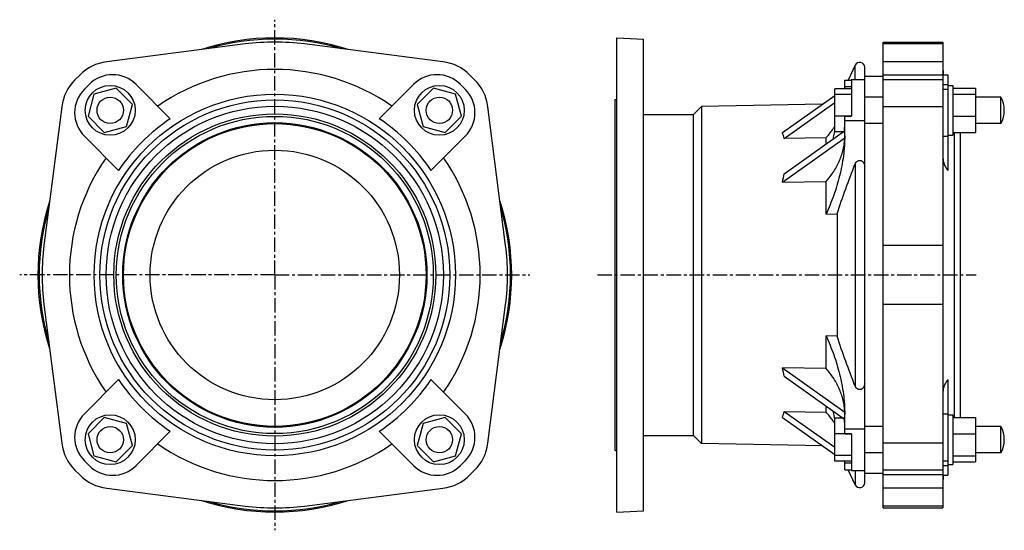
# Model space of a CAD drawing. Header units: millimetres. Extents: x -86 to 507, y -14 to 293.
import ezdxf

# ---------------------------------------------------------------- set-up
doc = ezdxf.new("R2010")
doc.units = ezdxf.units.MM
doc.header["$LTSCALE"] = 23.1
doc.linetypes.add('CENTER', pattern=[0.6, 0.375, -0.075, 0.075, -0.075])
doc.layers.get('0').update_dxf_attribs({"linetype": 'CONTINUOUS'})
for name, color, linetype in [('02___PRT_ALL_AXES', 7, 'CONTINUOUS'), ('AXES', 7, 'CONTINUOUS'), ('SURFS', 7, 'CONTINUOUS')]:
    doc.layers.add(name, color=color, linetype=linetype)

msp = doc.modelspace()

# ---------------------------------------------------------------- linework, layer by layer
at = {"color": 7, "linetype": 'Continuous'}
for p, q in [((273.68, -3.11), (273.68, 281.89)), ((289.68, -2.41), (289.68, 281.19)), ((433.79, -0.61), (433.79, 279.39)), ((433.79, 279.39), (469.79, 279.39)), ((469.79, 279.39), (469.79, -0.61)), ((50.04, 278.25), (-33.28, 267.56)), ((168.99, 267.56), (85.67, 278.25)), ((469.79, 278.25), (433.79, 278.25)), ((469.79, 267.56), (433.79, 267.56)), ((416.96, 256.88), (416.96, 265.51)), ((-49.51, 259.59), (-52.34, 256.76)), ((188.05, 256.76), (185.23, 259.59)), ((433.79, 258.74), (422.68, 258.74)), ((469.79, 259.59), (433.79, 259.59)), ((469.79, 256.76), (433.79, 256.76)), ((469.79, 259.79), (472.79, 259.79)), ((472.79, 259.79), (472.79, 202.23)), ((-43.86, 253.93), (-46.68, 251.1)), ((-27.54, 251.76), (-40.93, 248.17)), ((-17.74, 241.96), (-27.54, 251.76)), ((5.01, 233.35), (-15.57, 253.93)), ((151.28, 253.93), (130.7, 233.35)), ((163.26, 251.76), (153.46, 241.96)), ((176.64, 248.17), (163.26, 251.76)), ((182.4, 251.1), (179.57, 253.93)), ((404.68, 225.47), (404.68, 251.3)), ((414.68, 251.3), (404.68, 251.3)), ((469.79, 253.93), (472.79, 253.93)), ((469.79, 251.1), (472.79, 251.1)), ((472.79, 253.37), (475.79, 253.37)), ((475.79, 253.37), (475.79, 223.37)), ((475.79, 251.76), (489.34, 251.76)), ((489.34, 251.76), (489.34, 224.99)), ((-40.93, 248.17), (-44.51, 234.79)), ((180.23, 234.79), (176.64, 248.17)), ((272.68, 33.89), (272.68, 244.89)), ((414.68, 247.84), (404.68, 247.84)), ((475.79, 248.17), (489.34, 248.17)), ((-60.31, 240.52), (-71.01, 157.21)), ((-21.33, 228.57), (-17.74, 241.96)), ((153.46, 241.96), (157.04, 228.57)), ((206.72, 157.21), (196.03, 240.52)), ((324.59, 240.72), (324.59, 38.06)), ((469.79, 240.52), (433.79, 240.52)), ((-44.51, 234.79), (-34.71, 224.99)), ((170.43, 224.99), (180.23, 234.79)), ((319.76, 42.89), (319.76, 235.89)), ((414.68, 234.92), (404.68, 234.92)), ((475.79, 234.79), (489.34, 234.79)), ((-34.71, 224.99), (-21.33, 228.57)), ((157.04, 228.57), (170.43, 224.99)), ((409.91, 225.47), (404.68, 225.47)), ((-46.68, 222.82), (-26.1, 202.23)), ((161.81, 202.23), (182.4, 222.82)), ((469.79, 222.82), (472.79, 222.82)), ((472.79, 223.37), (475.79, 223.37)), ((475.79, 224.99), (489.34, 224.99)), ((476.48, 224.99), (476.48, 53.79)), ((480.29, 53.79), (480.29, 224.99)), ((416.96, 206.2), (416.96, 72.58)), ((406.08, 176.09), (406.08, 102.69)), ((469.79, 157.21), (433.79, 157.21)), ((-71.01, 121.57), (-60.31, 38.25)), ((196.03, 38.25), (206.72, 121.57)), ((469.79, 121.57), (433.79, 121.57)), ((-26.1, 76.54), (-46.68, 55.96)), ((182.4, 55.96), (161.81, 76.54)), ((472.79, 76.54), (472.79, 18.99)), ((-34.71, 53.79), (-44.51, 43.99)), ((-21.33, 50.2), (-34.71, 53.79)), ((170.43, 53.79), (157.04, 50.2)), ((180.23, 43.99), (170.43, 53.79)), ((409.91, 53.31), (404.68, 53.31)), ((404.68, 27.48), (404.68, 53.31)), ((469.79, 55.96), (472.79, 55.96)), ((472.79, 55.4), (475.79, 55.4)), ((475.79, 55.4), (475.79, 25.4)), ((475.79, 53.79), (489.34, 53.79)), ((489.34, 53.79), (489.34, 27.02)), ((-17.74, 36.82), (-21.33, 50.2)), ((157.04, 50.2), (153.46, 36.82)), ((-44.51, 43.99), (-40.93, 30.61)), ((-15.57, 24.85), (5.01, 45.43)), ((130.7, 45.43), (151.28, 24.85)), ((176.64, 30.61), (180.23, 43.99)), ((414.68, 43.85), (404.68, 43.85)), ((475.79, 43.99), (489.34, 43.99)), ((-27.54, 27.02), (-17.74, 36.82)), ((153.46, 36.82), (163.26, 27.02)), ((469.79, 38.25), (433.79, 38.25)), ((-40.93, 30.61), (-27.54, 27.02)), ((163.26, 27.02), (176.64, 30.61)), ((414.68, 30.94), (404.68, 30.94)), ((475.79, 30.61), (489.34, 30.61)), ((-46.68, 27.68), (-43.86, 24.85)), ((179.57, 24.85), (182.4, 27.68)), ((414.68, 27.48), (404.68, 27.48)), ((469.79, 27.68), (472.79, 27.68)), ((469.79, 24.85), (472.79, 24.85)), ((472.79, 25.4), (475.79, 25.4)), ((475.79, 27.02), (489.34, 27.02)), ((-52.34, 22.02), (-49.51, 19.19)), ((185.23, 19.19), (188.05, 22.02)), ((416.96, 21.89), (416.96, 13.27)), ((433.79, 20.04), (422.68, 20.04)), ((469.79, 22.02), (433.79, 22.02)), ((469.79, 19.19), (433.79, 19.19)), ((469.79, 18.99), (472.79, 18.99)), ((-33.28, 11.22), (50.04, 0.53)), ((85.67, 0.53), (168.99, 11.22)), ((469.79, 11.22), (433.79, 11.22)), ((469.79, 0.53), (433.79, 0.53)), ((433.79, -0.61), (469.79, -0.61))]:
    msp.add_line(p, q, dxfattribs=at)
for centre, radius in [((-31.13, 238.37), 15), ((166.84, 238.37), 15), ((67.86, 139.39), 108.65), ((67.86, 139.39), 105.25), ((67.86, 139.39), 101.42), ((67.86, 139.39), 96.85), ((67.86, 139.39), 95.35), ((67.86, 139.39), 91.5), ((67.86, 139.39), 91), ((67.86, 139.39), 75), ((-31.13, 40.4), 15), ((166.84, 40.4), 15)]:
    msp.add_circle(centre, radius, dxfattribs=at)
for centre, radius, start, end in [((67.86, 139.39), 142.5, 71.9511, 108.05344), ((67.86, 139.39), 141.8, 73.54792, 106.43341), ((67.86, 139.39), 140, 82.68844, 97.31156), ((-29.71, 239.79), 28, 97.31156, 135), ((165.43, 239.79), 28, 45, 82.68844), ((67.86, 139.39), 123.57, 55.25518, 124.74482), ((489.79, 262.96), 20, 180, 189.13136), ((-32.54, 236.96), 28, 135, 172.68844), ((-29.71, 239.79), 20, 45, 135), ((165.43, 239.79), 20, 45, 135), ((168.26, 236.96), 28, 7.31156, 45), ((-32.54, 236.96), 20, 135, 225), ((168.26, 236.96), 20, 315, 45), ((67.86, 139.39), 113.04, 123.77712, 146.22288), ((67.86, 139.39), 113.04, 33.77712, 56.22288), ((67.86, 139.39), 123.57, 145.25518, 214.74482), ((67.86, 139.39), 123.57, 325.25518, 34.74482), ((67.86, 139.39), 142.5, 161.95474, 198.05362), ((67.86, 139.39), 141.8, 163.56228, 196.4351), ((67.86, 139.39), 142.5, 341.94665, 18.0489), ((67.86, 139.39), 141.8, 343.5666, 16.45208), ((67.86, 139.39), 140, 172.68844, 187.31156), ((67.86, 139.39), 140, 352.68844, 7.31156), ((67.86, 139.39), 113.04, 213.77712, 236.22288), ((67.86, 139.39), 113.04, 303.77712, 326.22288), ((-32.54, 41.82), 20, 135, 225), ((168.26, 41.82), 20, 315, 45), ((-32.54, 41.82), 28, 187.31156, 225), ((67.86, 139.39), 123.57, 235.25518, 304.74482), ((168.26, 41.82), 28, 315, 352.68844), ((-29.71, 38.99), 20, 225, 315), ((165.43, 38.99), 20, 225, 315), ((-29.71, 38.99), 28, 225, 262.68844), ((165.43, 38.99), 28, 277.31156, 315), ((489.79, 15.82), 20, 170.86742, 180), ((67.86, 139.39), 142.5, 251.94613, 288.04515), ((67.86, 139.39), 141.8, 253.565, 286.4379), ((67.86, 139.39), 140, 262.68844, 277.31156)]:
    msp.add_arc(centre, radius, start, end, dxfattribs=at)
for points, knots in [([(469.79, 209.82), (469.79, 209.15), (469.92, 207.8), (470.5, 205.83), (471.46, 203.94), (472.31, 202.79), (472.79, 202.23)], [0, 0, 0, 0, 0.239939, 0.484192, 0.73657, 1, 1, 1, 1]), ([(472.79, 76.54), (472.31, 75.99), (471.46, 74.83), (470.5, 72.94), (469.92, 70.97), (469.79, 69.63), (469.79, 68.96)], [0, 0, 0, 0, 0.26343, 0.515808, 0.760061, 1, 1, 1, 1])]:
    msp.add_open_spline(points, degree=3, knots=knots, dxfattribs=at)
at = {"layer": '02___PRT_ALL_AXES', "color": 7, "linetype": 'Continuous'}
for p, q in [((433.79, 246.33), (422.68, 246.33)), ((504.68, 246.33), (489.34, 246.33)), ((504.68, 230.43), (504.68, 246.33)), ((433.79, 230.43), (422.68, 230.43)), ((504.68, 230.43), (489.34, 230.43)), ((433.79, 48.34), (422.68, 48.34)), ((504.68, 48.34), (489.34, 48.34)), ((504.68, 32.44), (504.68, 48.34)), ((433.79, 32.44), (422.68, 32.44)), ((504.68, 32.44), (489.34, 32.44))]:
    msp.add_line(p, q, dxfattribs=at)
for centre in [(-31.14, 238.38), (166.85, 238.38), (-31.14, 40.39), (166.85, 40.39)]:
    msp.add_circle(centre, 7.95, dxfattribs=at)
for centre in [(489.88, 238.38), (489.88, 40.39)]:
    msp.add_arc(centre, 16.8, 331.758, 28.242, dxfattribs=at)
at = {"layer": 'AXES', "color": 7, "linetype": 'CENTER'}
for p, q in [((67.86, 139.39), (67.86, 292.85)), ((67.86, 139.39), (-85.6, 139.39)), ((67.86, 139.39), (67.86, -14.07)), ((67.86, 139.39), (221.31, 139.39)), ((261.97, 139.39), (489.72, 139.39))]:
    msp.add_line(p, q, dxfattribs=at)
at = {"layer": 'SURFS', "color": 7, "linetype": 'Continuous'}
for p, q in [((273.68, 281.89), (289.68, 281.19)), ((416.96, 265.51), (412.78, 256.54)), ((422.68, 14.54), (422.68, 264.22)), ((410.68, 251.3), (410.68, 256.54)), ((410.68, 256.54), (414.68, 256.54)), ((414.68, 256.88), (414.68, 234.85)), ((414.68, 256.88), (422.68, 256.88)), ((410.68, 252.04), (410.33, 251.3)), ((410.44, 251.3), (410.66, 251.45)), ((410.62, 251.43), (410.63, 251.45)), ((410.63, 251.43), (410.63, 251.45)), ((410.66, 251.3), (410.66, 251.45)), ((414.68, 252.53), (410.68, 252.53)), ((272.68, 244.89), (273.68, 244.89)), ((373.19, 224.96), (404.68, 247.22)), ((374.29, 221.49), (404.68, 242.98)), ((319.76, 235.89), (324.59, 240.72)), ((397.31, 242.01), (324.59, 240.72)), ((289.68, 235.89), (319.76, 235.89)), ((410.68, 223.08), (410.68, 234.85)), ((410.68, 234.85), (414.68, 234.85)), ((422.68, 232.06), (410.68, 232.06)), ((374.29, 200.28), (410.64, 225.98)), ((410.49, 226), (410.47, 225.86)), ((410.49, 226), (410.47, 225.86)), ((410.65, 223.17), (410.64, 225.98)), ((373.19, 195.26), (410.66, 221.75)), ((399.44, 221.81), (374.29, 221.49)), ((399.44, 218.06), (399.44, 221.81)), ((410.66, 221.75), (410.65, 223.17)), ((373.19, 195.26), (399.44, 195.6)), ((399.44, 175.92), (399.44, 195.6)), ((399.44, 175.92), (406.08, 176.09)), ((399.44, 83.18), (399.44, 102.86)), ((406.08, 102.69), (399.44, 102.86)), ((373.19, 83.52), (410.66, 57.02)), ((399.44, 83.18), (373.19, 83.52)), ((374.29, 78.5), (410.64, 52.8)), ((399.44, 56.97), (399.44, 60.72)), ((373.19, 53.82), (404.68, 31.55)), ((374.29, 57.29), (404.68, 35.8)), ((374.29, 57.29), (399.44, 56.97)), ((410.64, 52.8), (410.65, 55.6)), ((410.65, 55.6), (410.66, 57.02)), ((410.68, 43.93), (410.68, 55.7)), ((410.47, 52.91), (410.49, 52.78)), ((410.47, 52.91), (410.49, 52.78)), ((289.68, 42.89), (319.76, 42.89)), ((319.76, 42.89), (324.59, 38.06)), ((422.68, 46.72), (410.68, 46.72)), ((410.68, 43.93), (414.68, 43.93)), ((414.68, 43.93), (414.68, 21.89)), ((397.31, 36.76), (324.59, 38.06)), ((272.68, 33.89), (273.68, 33.89)), ((410.68, 26.74), (410.33, 27.48)), ((410.44, 27.48), (410.66, 27.33)), ((410.63, 27.32), (410.62, 27.35)), ((410.63, 27.32), (410.63, 27.35)), ((410.66, 27.33), (410.66, 27.48)), ((410.68, 22.23), (410.68, 27.48)), ((414.68, 26.25), (410.68, 26.25)), ((410.68, 22.23), (414.68, 22.23)), ((416.96, 13.27), (412.78, 22.23)), ((414.68, 21.89), (422.68, 21.89)), ((273.68, -3.11), (289.68, -2.41))]:
    msp.add_line(p, q, dxfattribs=at)
for centre, radius, start, end in [((419.68, 264.24), 3, 0, 155), ((398.69, 252.5), 11.99, 354.97371, 359.97816), ((487.47, 208.39), 84.61, 168.08305, 168.34251), ((375.32, 229.65), 35.36, 354.06374, 359.99826), ((487.47, 70.39), 84.61, 191.65749, 191.91694), ((375.27, 49.12), 35.41, 0.00595, 5.93201), ((398.69, 26.27), 11.99, 0.02184, 5.0263), ((419.68, 14.54), 3, 205, 360)]:
    msp.add_arc(centre, radius, start, end, dxfattribs=at)
for centre, major_axis, start_param, end_param in [((274.97, 140.65), (92.8, 92.79), -0.242704, -0.181969), ((274.97, 140.65), (92.8, 92.79), -0.603271, -0.542535), ((274.97, 138.12), (92.8, -92.79), 0.542535, 0.603271), ((274.97, 138.12), (92.8, -92.79), 0.181969, 0.242704)]:
    msp.add_ellipse(centre, major_axis=major_axis, ratio=0.414167, start_param=start_param, end_param=end_param, dxfattribs=at)
for points, knots in [([(399.44, 221.81), (399.93, 222.36), (401.83, 224.55), (403.54, 226.9), (404.68, 228.73)], [0, 0, 0, 0, 0.255139, 1, 1, 1, 1]), ([(403.86, 221.19), (403.91, 221.54), (404.11, 222.97), (404.38, 224.4), (404.6, 225.48)], [0, 0, 0, 0, 0.240615, 1, 1, 1, 1]), ([(410.68, 223.08), (410.68, 219.03), (410.12, 210.9), (407.8, 198.91), (404.21, 187.21), (401.12, 179.64), (399.44, 175.92)], [0, 0, 0, 0, 0.24905, 0.498577, 0.74886, 1, 1, 1, 1]), ([(399.44, 195.6), (401.14, 197.5), (404.21, 201.47), (407.17, 206.94), (408.88, 211.44), (409.82, 214.85), (410.43, 218.29), (410.62, 220.6), (410.66, 221.75)], [0, 0, 0, 0, 0.263793, 0.516388, 0.639393, 0.760673, 0.880702, 1, 1, 1, 1]), ([(416.96, 206.2), (417.09, 206.53), (417.45, 207.18), (418.14, 207.8), (418.81, 208.13), (419.36, 208.26), (419.93, 208.26), (420.49, 208.14), (421, 207.91), (421.6, 207.48), (422.07, 206.9), (422.39, 206.25), (422.61, 205.57), (422.68, 205.04), (422.68, 204.68)], [0, 0, 0, 0, 0.122917, 0.247989, 0.311793, 0.37613, 0.440684, 0.505058, 0.568924, 0.632118, 0.756122, 0.817553, 0.878632, 1, 1, 1, 1]), ([(406.08, 176.09), (407.73, 181.16), (411.23, 191.24), (415.01, 201.22), (416.96, 206.2)], [0, 0, 0, 0, 0.499721, 1, 1, 1, 1]), ([(399.44, 102.86), (401.12, 99.13), (404.21, 91.57), (407.8, 79.87), (410.12, 67.87), (410.68, 59.75), (410.68, 55.7)], [0, 0, 0, 0, 0.25114, 0.501423, 0.75095, 1, 1, 1, 1]), ([(416.96, 72.58), (415.01, 77.55), (411.23, 87.53), (407.73, 97.62), (406.08, 102.69)], [0, 0, 0, 0, 0.500279, 1, 1, 1, 1]), ([(410.66, 57.02), (410.62, 58.18), (410.43, 60.49), (409.82, 63.93), (408.88, 67.33), (407.17, 71.84), (404.21, 77.31), (401.14, 81.28), (399.44, 83.18)], [0, 0, 0, 0, 0.119298, 0.239327, 0.360607, 0.483612, 0.736207, 1, 1, 1, 1]), ([(422.68, 74.09), (422.68, 73.74), (422.61, 73.2), (422.39, 72.52), (422.07, 71.87), (421.6, 71.3), (421, 70.87), (420.49, 70.63), (419.93, 70.51), (419.36, 70.52), (418.81, 70.65), (418.14, 70.97), (417.45, 71.6), (417.09, 72.24), (416.96, 72.58)], [0, 0, 0, 0, 0.121368, 0.182447, 0.243878, 0.367882, 0.431076, 0.494942, 0.559316, 0.62387, 0.688207, 0.752011, 0.877083, 1, 1, 1, 1]), ([(404.68, 50.04), (404.31, 50.65), (402.72, 53.07), (400.9, 55.35), (399.44, 56.97)], [0, 0, 0, 0, 0.24522, 1, 1, 1, 1]), ([(404.6, 53.29), (404.52, 53.66), (404.24, 55.09), (404, 56.52), (403.86, 57.59)], [0, 0, 0, 0, 0.25893, 1, 1, 1, 1])]:
    msp.add_open_spline(points, degree=3, knots=knots, dxfattribs=at)

doc.saveas('drawing.dxf')
